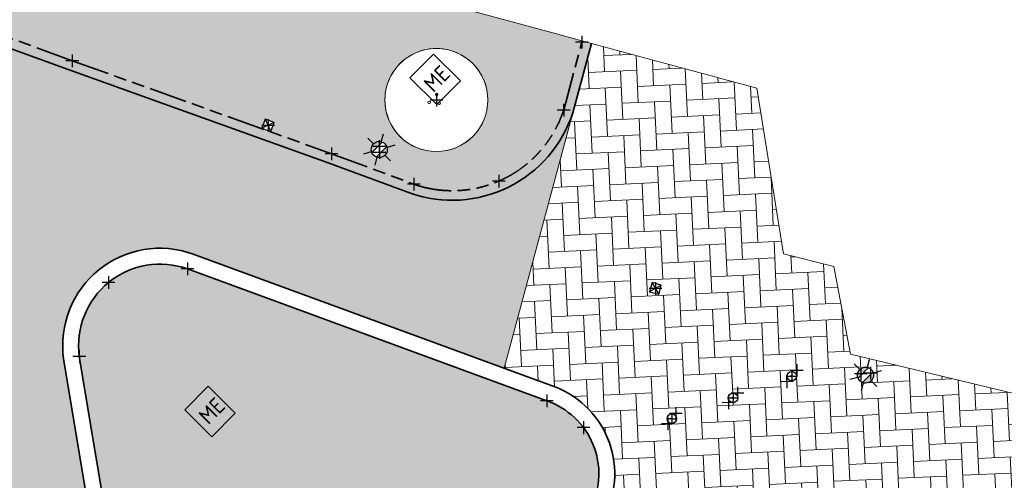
# Model space of a CAD drawing. Header units: millimetres. Extents: x -52896 to 112378, y -5052 to 108299.
# Tile 4 of 6: x 65348 to 96343, y 19873 to 34363. Entities that reach past the tile are written whole.
import ezdxf
from ezdxf.enums import TextEntityAlignment as Align

# ---------------------------------------------------------------- set-up
doc = ezdxf.new("R2010")
doc.units = ezdxf.units.MM
doc.header["$LTSCALE"] = 100
doc.linetypes.add('VH-TROTTOIRBAND_280-300', pattern=[26, 12, -2, 4, -2, 4, -2])
doc.layers.add('bomen nieuw kleur', color=98, linetype='Continuous', lineweight=0, transparency=0.4)
for name, color, linetype, lineweight, true_color in [('N-WE-GR-BOOM-S', 7, 'Continuous', 25, 0x00a500), ('R-WE-GR-GRAS-A', 7, 'Continuous', 18, 0x7ca500), ('R-WE-VH-KANTOPSLUITING_TROTTOIRBAND_280 300-G', 6, 'VH-TROTTOIRBAND_280-300', 35, 0xff00ff), ('R-WE-VH-VERHARDING_BETONSTRAATSTEEN_KF_ROOD_ELLEBOOG-A', 1, 'Continuous', 18, 0xff0000)]:
    doc.layers.add(name, color=color, linetype=linetype, lineweight=lineweight, true_color=true_color)
doc.layers.add('R-WE-AL-SITUATIEMETING-S', color=7, linetype='Continuous')
doc.layers.add('X-XX-AL-MEETPUNT_MARKER-S', color=7, linetype='Continuous')
for name, color, linetype, lineweight in [('R-WE-IE-MEUBILAIR_WEGMEUBILAIR_LICHTMAST-S', 7, 'Continuous', 25), ('R-WE-IE-MEUBILAIR_WEGMEUBILAIR_PAAL-S', 7, 'Continuous', 25), ('R-WE-IE-MEUBILAIR_WEGMEUBILAIR_ZITBANK-G', 7, 'Continuous', 35), ('R-WE-RI-KOLK-S', 7, 'Continuous', 25), ('R-WE-VH-KANTOPSLUITING_VOORKANTBAND-G', 50, 'Continuous', 35), ('R-WE-VH-VERHARDING_BETONSTRAATSTEEN_KF_HEIDEPAARS_ELLEBOOG-A', 241, 'Continuous', 18), ('X-XX-AL-T25', 7, 'Continuous', 25)]:
    doc.layers.add(name, color=color, linetype=linetype, lineweight=lineweight)
doc.styles.add('NLCS-ISO', font='txt')
doc.styles.add('NLCS-ISO-M200-T25', font='txt', dxfattribs={"height": 0.5})
pattern_1 = [(182.6822123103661, (181117156.4288713, -411735026.8687512), (-483.6709208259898, -531.2160015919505), [1523.999999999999, -507.9999999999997]), (272.6822123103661, (181116648.985756, -411735050.6412753), (-483.6709208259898, -531.2160015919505), [1524, -508])]

# ---------------------------------------------------------------- blocks, each defined once
blk = doc.blocks.new('SIE-WEG_PAAL_CONISCH_AFNEEMBAAR')
h = blk.add_hatch(color=256)
edge = h.paths.add_edge_path()
edge.add_arc((-0.000499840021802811, 1.263821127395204e-05), 0.04250000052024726, 358.5516444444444, 718.5516444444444)
for p, q in [((-0.1039999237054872, 0.108491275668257), (-0.02899992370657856, 0.03099127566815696)), ((0.108500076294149, 0.1029912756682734), (0.03100007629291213, 0.02849127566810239)), ((-0.03049992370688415, -0.03000872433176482), (-0.1079999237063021, -0.1040087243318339)), ((0.02950007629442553, -0.03000872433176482), (0.1040000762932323, -0.1080087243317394))]:
    blk.add_line(p, q)
blk.add_circle((0, 0), 0.1500000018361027)
for p in [(-0.1039999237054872, 0.108491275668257), (0.108500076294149, 0.1029912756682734)]:
    blk.add_point(p)
blk = doc.blocks.new('SRI-KOLK_A_INMETING_RE01')
at = {"flags": 128}
blk.add_lwpolyline([(-0.15, -0.1499999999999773), (0.15, -0.1499999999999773), (0.15, 0.1499999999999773), (-0.15, 0.1499999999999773)], close=True, dxfattribs=at)
for points in [[(-0.15, -0.1499999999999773), (0.15, 0.1499999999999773)], [(0.15, -0.1499999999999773), (-0.15, 0.1499999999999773)]]:
    blk.add_lwpolyline(points)
blk = doc.blocks.new('N-SIE-WEG_LICHTMAST-SO')
h = blk.add_hatch(color=256)
h.paths.add_polyline_path([(1.162672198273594, 0.5, 0.6585046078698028), (-1.162672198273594, 0.5)])
h.paths.add_polyline_path([(-1.162672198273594, -0.5, 0.6585046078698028), (1.162672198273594, -0.5)])
at = {"flags": 128}
for points in [[(8.349587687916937e-10, 1.265625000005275), (1.669846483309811e-09, 2.53125000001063)], [(-2.192125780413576, 1.265625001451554), (-1.096064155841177, 0.6328125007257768)], [(-1.162672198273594, 0.5), (1.162672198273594, 0.5)], [(1.096064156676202, 0.6328124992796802), (2.192125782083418, 1.26562499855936)], [(-2.192125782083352, -1.26562499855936), (-1.096064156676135, -0.6328124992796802)], [(-1.162672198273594, -0.5), (1.162672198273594, -0.5)], [(-8.349587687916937e-10, -1.265625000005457), (-1.669775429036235e-09, -2.53125000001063)], [(2.192125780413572, -1.265625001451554), (1.096064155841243, -0.6328125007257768)]]:
    blk.add_lwpolyline(points, dxfattribs=at)
at = {"ltscale": 0.5}
blk.add_circle((0, 0), 1.265625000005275, dxfattribs=at)
at = {"style": 'NLCS-ISO'}
blk.add_attdef('TYPE', text='', height=1.8, dxfattribs=at).set_placement((1.669846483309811e-09, 2.53125000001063), align=Align.BOTTOM_CENTER)
blk = doc.blocks.new('SAL-MEETPUNT_MARKER-SO')
at = {"layer": 'X-XX-AL-MEETPUNT_MARKER-S'}
for points in [[(0.7071067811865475, 0.7071067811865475), (-0.7071067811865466, -0.7071067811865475)], [(0.7071067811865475, -0.7071067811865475), (-0.7071067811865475, 0.7071067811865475)]]:
    blk.add_lwpolyline(points, dxfattribs=at)
blk = doc.blocks.new('Group-177_18')
at = {"layer": 'bomen nieuw kleur', "color": 96, "linetype": 'Continuous', "lineweight": 13, "ltscale": 0.6902280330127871}
for centre, radius in [((-0.6688578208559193, -0.4398368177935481), 5.399999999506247), ((-1.365226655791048, -0.0689216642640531), 0.1299999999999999), ((-0.228468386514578, -0.05507939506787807), 0.13), ((-0.7072547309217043, -0.8843616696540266), 0.13)]:
    blk.add_circle(centre, radius, dxfattribs=at)
blk = doc.blocks.new('Tree new-multistem-DO_18')
at = {"layer": 'bomen nieuw kleur', "color": 96, "linetype": 'Continuous', "lineweight": 13, "ltscale": 0.6902280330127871}
blk.add_blockref('Group-177_18', (0, 0), dxfattribs=at)

msp = doc.modelspace()

# ---------------------------------------------------------------- hatches: boundary and pattern name
at = {"layer": 'R-WE-GR-GRAS-A'}
h = msp.add_hatch(dxfattribs=at)
h.set_pattern_fill('GRASS', color=256, scale=50)
h.set_pattern_definition([(90, (0, 0), (-898.025612, 898.025612), [238.125, -1557.926224]), (45, (0, 0), (-898.0256121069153, 898.0256121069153), [238.125, -1031.875]), (135, (0, 0), (-898.0256121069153, -898.0256121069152), [238.125, -1031.875])])
h.paths.add_polyline_path([(33887.94043083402, 29690.60858189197), (31171.11952124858, 25401.47363404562), (30545.83833171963, 23173.45558340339), (30411.72413189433, 18753.03497205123), (31181.5643064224, 14869.11644744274), (30716.34141781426, 9870.989131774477), (31133.60307369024, 5861.160368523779), (31705.39923237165, 2333.909150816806), (32817.83345036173, -721.2546927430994), (32391.0775705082, -1874.044534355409), (30648.34919181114, -3006.306782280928), (28371.79237761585, -4753.242295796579), (34801.86822683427, -4647.131156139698), (34722.69332322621, -2782.804481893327), (34375.77931522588, -2797.537352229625)])
h.paths.add_polyline_path([(68244.73930850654, 37701.50635222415), (67238.20887634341, 47131.47822331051), (65444.8300127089, 47534.24025160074), (66712.13843501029, 61046.24921997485), (56339.30076360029, 64485.41941685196), (56091.92808511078, 63562.39693135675), (55950.41645634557, 53793.36047647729), (55854.78729562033, 45253.36232816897), (55778.67695198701, 39885.15948930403, 0.3348562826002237), (58451.91543748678, 35863.2017254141), (66902.55923802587, 32789.37459254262), (75061.62929090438, 29864.80125341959), (77651.54256165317, 28905.35829571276, 0.4200545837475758), (82759.83210815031, 31434.92064571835), (83346.30860625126, 33618.09561551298), (82128.33482460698, 33947.38321275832)])
h.paths.add_polyline_path([(66078.83441741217, 35632.46937008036), (65796.23638451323, 34855.54366414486), (65724.17573111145, 34881.75492056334), (65703.07828314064, 34599.43104046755), (65391.5881690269, 34712.73208439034), (65556.80692373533, 34942.63345168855), (65484.74627041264, 34968.84470808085), (65767.3443032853, 35745.77041398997)], flags=16)
h.paths.add_polyline_path([(63256.52024476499, 38494.1415596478, -1), (63820.99777268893, 39061.03230791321, -1)], flags=16)
h.paths.add_polyline_path([(63503.47916323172, 38742.15626201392, -1), (63574.03885420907, 38813.01760553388, -1)], flags=0)
h.paths.add_polyline_path([(73076.66637290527, 31230.58740095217), (73358.55651468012, 31127.93289343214), (73255.90200710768, 30846.04275152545), (72974.01186528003, 30948.69725909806)], flags=16)
h.paths.add_polyline_path([(60716.21125765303, 35731.89189895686), (60613.66282936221, 35449.96314933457), (60331.734079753, 35552.51157766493), (60434.28250805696, 35834.44032730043)], flags=16)
h.paths.add_polyline_path([(79608.13436972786, 32983.87573065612, -1), (77322.00038184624, 30687.96820039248, -1)], flags=16)
h.paths.add_polyline_path([(76845.63406537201, 30458.29093044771, -1), (76488.42562974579, 30099.55537882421, -1)], flags=16)
h.paths.add_polyline_path([(58046.47795875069, 36826.89224770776, -1), (58403.68639437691, 37185.62779933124, -1)], flags=16)
h.paths.add_polyline_path([(58925.46108967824, 38634.02727708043), (58577.63100611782, 38436.50706807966), (58380.1107971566, 38784.337151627), (58727.94088071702, 38981.85736062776)], flags=16)
h.paths.add_polyline_path([(58925.46108967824, 38634.02727708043), (58862.71751476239, 38630.71087509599), (58826.56343001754, 38610.18026920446, -0.2748725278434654), (58648.77811432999, 38509.22237509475), (58588.18987992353, 38474.81649341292), (58553.78399821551, 38535.4047277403, -0.06645234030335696), (58511.66656145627, 38567.45952725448, -0.2046814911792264), (58452.82610419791, 38713.19004346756), (58418.42022250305, 38773.77827780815), (58479.00845681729, 38808.18415950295, -0.2748725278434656), (58656.79377255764, 38909.14205356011), (58692.94785732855, 38929.67265958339), (58727.94088071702, 38981.85736062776)], flags=16)
h.paths.add_polyline_path([(58878.57627230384, 38659.68728580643), (58802.68007894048, 38655.6756832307, -0.549943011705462), (58540.48470170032, 38596.40086907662, -0.7419630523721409), (58683.62896496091, 38865.32288408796), (58725.95739892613, 38928.44680037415)], flags=0)
h.paths.add_polyline_path([(58628.67680365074, 38684.97000459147, -1), (58676.8950832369, 38733.39442406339, -1)], flags=0)
h.paths.add_polyline_path([(78266.32830747, 31794.03597164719, -1), (78211.29174851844, 31738.76412371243, -1)], flags=0)
h.paths.add_polyline_path([(57502.72857993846, 42164.48915595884, -1), (59788.86256782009, 44460.39668622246, -1)], flags=16)
h.paths.add_polyline_path([(78504.01359876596, 32038.62274503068, -1), (78448.97703980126, 31983.35089708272, -1)], flags=0)
h.paths.add_polyline_path([(78578.95671767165, 31761.29871102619, -1), (78523.92015870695, 31706.02686307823, -1)], flags=0)
h.paths.add_polyline_path([(58704.64835679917, 43182.54781864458, -1), (58759.68491576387, 43237.81966659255, -1)], flags=0)
h.paths.add_polyline_path([(58629.70523789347, 43459.87185264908, -1), (58684.74179684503, 43515.14370058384, -1)], flags=0)
h.paths.add_polyline_path([(58392.01994665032, 43215.285079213, -1), (58447.05650561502, 43270.55692716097, -1)], flags=0)
h.paths.add_polyline_path([(62752.82001327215, 51276.76893350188), (61119.13637698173, 51358.88698771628), (60373.4108798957, 52814.75754547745), (61261.36901896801, 54188.5100492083), (62895.05265529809, 54106.39199492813), (63640.77815242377, 52650.5214371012)], flags=16)
edge = h.paths.add_edge_path()
edge.add_arc((94825.26127321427, 98374.63018261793), 10399.75130898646, 319.4239527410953, 346.5461266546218)
edge.add_arc((101928.1093061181, 96366.86453055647), 3039.542317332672, 352.2123106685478, 416.3800498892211)
edge.add_line((103611.0477614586, 98897.97805123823), (98366.53633353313, 100503.2412325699))
edge.add_line((98366.53633353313, 100503.2412325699), (92496.43112359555, 102347.5868684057))
edge.add_line((92496.4311236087, 102347.5868684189), (88889.98606290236, 103100.7429108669))
edge.add_arc((89111.1153926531, 100727.1970995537), 2383.824217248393, 95.32254779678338, 162.985212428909)
edge.add_arc((88844.69157423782, 100237.9100055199), 2336.876130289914, 149.4776912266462, 221.1984612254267)
edge.add_line((87086.34979439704, 98698.6815515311), (89356.6603020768, 95815.69348373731))
edge.add_arc((100878.2851309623, 104048.7672607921), 14160.9089579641, 215.5486802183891, 234.0337913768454)
edge.add_line((92561.46979304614, 92587.44425029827), (92785.00531682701, 93018.48023468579))
edge.add_line((92785.00531682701, 93018.4802346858), (92980.5966696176, 93025.8215750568))
edge.add_ellipse((92990.51666753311, 93151.28193245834), major_axis=(-0.2666256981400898, 124.9997156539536), ratio=0.9999999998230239, start_angle=92.02732270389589, end_angle=182.0273226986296, ccw=False)
edge.add_ellipse((92990.51666753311, 93151.28193245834), major_axis=(-0.2666256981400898, 124.9997156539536), ratio=0.9999999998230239, start_angle=182.0273226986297, end_angle=452.02732270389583, ccw=False)
edge.add_line((93010.3815360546, 93026.93952248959), (93205.40493406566, 93034.2595452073))
edge.add_line((93205.4049340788, 93034.2595452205), (93495.84826882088, 92564.18170511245))
edge.add_line((93495.84826875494, 92564.18170515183), (92638.41928944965, 92531.9989019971))
edge.add_arc((100878.2851309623, 104048.7672607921), 14160.90895796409, 234.4175364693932, 249.1713507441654)
edge.add_line((95843.02908856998, 90813.30205916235), (99560.0299112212, 89944.41605742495))
edge.add_arc((99993.49826535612, 92959.44401739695), 3046.02830150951, 261.8186886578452, 333.7043049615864)
h.paths.add_polyline_path([(99391.69723498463, 92947.14633336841, -0.1060884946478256), (93973.11673331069, 95271.87456447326), (89416.32236683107, 99669.5614677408), (89301.67400106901, 99937.66828637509, -0.1832087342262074), (89190.16205038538, 100198.4405542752), (89043.22944676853, 100542.0445180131), (89298.65552814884, 100798.5625815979), (95887.0383568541, 98358.94955848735), (100590.6246155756, 97079.21665420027, -0.4624203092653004), (101713.3403245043, 95171.00454935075, -0.2150448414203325)], flags=0)
h.paths.add_polyline_path([(95296.05443565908, 95632.49324948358, -1), (95860.53196358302, 96199.38399774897, -1)], flags=0)
h.paths.add_polyline_path([(95543.01335413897, 95880.50795186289, -1), (95613.5730451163, 95951.36929538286, -1)], flags=0)
h.paths.add_polyline_path([(89307.57570994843, 99931.6667226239, -1), (89872.05323787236, 100498.5574708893, -1)], flags=0)
h.paths.add_polyline_path([(99391.69723498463, 92947.14633336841, 0.2150448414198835), (101713.3403245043, 95171.00454935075, 0.4624203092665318), (100590.6246155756, 97079.21665420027), (95887.0383568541, 98358.94955848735), (89298.65552814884, 100798.5625815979), (89043.22944676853, 100542.0445180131), (89190.16205038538, 100198.4405542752, -0.6825790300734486), (89872.05323787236, 100498.5574708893, -1.010577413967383), (89301.67400106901, 99937.66828637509), (89416.32236683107, 99669.5614677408), (93973.11673331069, 95271.87456447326, 0.1060884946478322)], flags=16)
edge = h.paths.add_edge_path()
edge.add_line((34969.61266675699, 100034.25977274), (36757.75344613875, 100098.1781088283))
edge.add_line((36757.75344613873, 100098.1781088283), (37882.62655688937, 100162.0959048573))
edge.add_line((37882.62655694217, 100162.0959048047), (39050.61347584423, 100235.298072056))
edge.add_line((39050.61347584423, 100235.298072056), (40413.84863156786, 100599.5382540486))
edge.add_arc((39983.61233210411, 102243.7081944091), 1699.528777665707, 284.6640121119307, 360.3010024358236)
edge.add_line((41683.11765708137, 102252.6365998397), (41451.50857845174, 103758.9905538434))
edge.add_line((41451.50857845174, 103758.9905538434), (41246.20018323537, 104537.7860744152))
edge.add_arc((37901.02968891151, 102258.3901385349), 4047.939163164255, 394.2704795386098, 453.3702377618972)
edge.add_line((37663.06012604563, 106299.328390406), (33073.69196135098, 105414.8461420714))
edge.add_arc((35214.47169297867, 96724.96973197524), 8949.686580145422, 103.8394254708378, 137.2466504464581)
edge.add_arc((31956.07791765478, 98684.37123014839), 5283.852807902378, 128.8323578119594, 150.9238641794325)
edge.add_ellipse((27277.61771893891, 101061.5446505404), major_axis=(-199.9996673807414, -0.4266013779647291), ratio=0.9999999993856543, start_angle=413.61636537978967, end_angle=612.268032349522, ccw=False)
edge.add_arc((31956.07791765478, 98684.37123014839), 5283.852807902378, 155.2049581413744, 164.924371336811)
edge.add_line((26854.07761326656, 100058.6686467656), (27926.53277916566, 98508.14618092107))
edge.add_arc((29226.334878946, 99629.7359320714), 1716.813638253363, 220.7906695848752, 294.7408452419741)
edge.add_line((29944.84650093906, 98070.50852156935), (31068.38657746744, 98427.87345590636))
edge.add_line((31068.38657746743, 98427.87345590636), (31760.64377970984, 98760.2767741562))
edge.add_arc((35451.60406784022, 94141.75381481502), 5912.185904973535, 94.67623249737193, 128.6306122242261, ccw=False)
h.paths.add_polyline_path([(31946.90137442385, 101277.2728227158, -0.2264729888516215), (29606.88755291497, 100372.8396770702), (29621.31266967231, 100903.2017382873, -0.01044324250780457), (29883.8059955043, 101156.1307981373, -0.3667992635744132), (30273.9554182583, 101495.7848061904, -0.08422569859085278), (32809.55626874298, 102942.938915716, -0.02655224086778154), (37389.89975361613, 103417.2790482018), (38354.46662208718, 103383.9810599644), (38476.87901388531, 103353.1540427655, -0.715312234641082), (38546.65772242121, 103119.2253594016), (34840.54331603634, 102862.4180255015, 0.1170196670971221)], flags=16)
h.paths.add_polyline_path([(29996.99429479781, 100812.3742504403, -1), (30561.4718227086, 101379.2649986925, -1)], flags=0)
h.paths.add_polyline_path([(34840.54331603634, 102862.4180255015), (38546.65772242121, 103119.2253594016, 0.715312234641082), (38476.87901388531, 103353.1540427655), (38354.46662208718, 103383.9810599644), (37389.89975361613, 103417.2790482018, 0.02655224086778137), (32809.55626874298, 102942.938915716, 0.08422569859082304), (30273.9554182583, 101495.7848061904, -0.2017887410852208), (30561.4718227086, 101379.2649986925, -1), (29996.99429479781, 100812.3742504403, -0.2391293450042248), (29883.8059955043, 101156.1307981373, 0.01044324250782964), (29621.31266967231, 100903.2017382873), (29606.88755291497, 100372.8396770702, 0.2264729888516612), (31946.90137442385, 101277.2728227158, -0.1170196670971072)], flags=16)
h.paths.add_polyline_path([(62987.18248174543, 21885.71230909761), (62624.41085362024, 26870.05266127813, 0.4164545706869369), (59887.95417667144, 29165.8535792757, 0.412712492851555), (59234.77354531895, 28414.92544500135), (59541.6747031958, 25423.80447132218, -0.6177320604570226), (56817.13523805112, 23458.59565217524), (53316.18227336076, 25143.94556805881, -0.620093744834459), (53159.04536528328, 28533.48801392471), (54443.62265139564, 29308.39039228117), (53998.96640668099, 29697.71404708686), (52747.51708304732, 28974.94298091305, 0.5814237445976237), (52992.36386799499, 24727.23599255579), (56600.16235298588, 22986.31684661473, 0.5895165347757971), (60143.44346111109, 25371.36820902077), (59991.35057958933, 26877.48678948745), (60488.82050519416, 26927.72296305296), (60641.23983749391, 25418.37166297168, -0.5892264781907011), (56377.86235184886, 22538.41777186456), (52772.84879053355, 24277.9930714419, -0.5832561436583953), (52486.85449851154, 29401.79754317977), (53748.90245616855, 30130.68982092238), (53998.96640668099, 29697.71404708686), (54443.62265139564, 29308.39039228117), (55728.19993752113, 30083.29277065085, 0.4046548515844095), (55961.58908222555, 31057.47884485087, 0.4145368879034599), (52467.0248425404, 31792.56618641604), (48288.76683390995, 29063.33046875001, 0.5701355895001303), (48561.10990606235, 24703.88104807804), (59370.61440958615, 19428.57466956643, 0.574509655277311)])
h.paths.add_polyline_path([(61567.0114583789, 20077.52373900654, -1), (61209.80302276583, 19718.78818739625, -1)], flags=16)
h.paths.add_polyline_path([(48977.39538015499, 27118.83703206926, -1), (51263.52936803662, 29414.7445623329, -1)], flags=16)
h.paths.add_polyline_path([(50179.3151569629, 28136.89569480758, -1), (50234.3517159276, 28192.16754275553, -1)], flags=0)
h.paths.add_polyline_path([(50104.3720380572, 28414.21972881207, -1), (50159.40859700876, 28469.49157674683, -1)], flags=0)
h.paths.add_polyline_path([(47637.38414150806, 26433.53078937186, -1), (47994.59257713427, 26792.26634099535, -1)], flags=16)
h.paths.add_polyline_path([(70633.15670534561, 26521.56036224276, 0.5631067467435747), (67225.10499128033, 23770.71040009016), (68792.33211875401, 14359.61221066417, 0.1746882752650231), (69622.67376224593, 12941.50969144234), (74856.00666492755, 8289.292614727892, 0.4940338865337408), (78838.66350906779, 9179.551825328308), (83338.94421371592, 19010.88650476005, 0.4486844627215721), (81940.18190299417, 22373.73886562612)])
h.paths.add_polyline_path([(77757.2410103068, 17951.30924115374, -0.4337534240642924), (78039.00590721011, 17277.72995155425), (77167.3911469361, 15338.10596098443, -0.494915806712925), (76393.12271493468, 15157.37149645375), (73977.89574206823, 17150.03124536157, -0.1788671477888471), (73106.21342737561, 18648.10359624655), (73063.16033676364, 18894.49139092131, -0.5791766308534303), (73730.000334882, 19449.19067482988)], flags=16)
h.paths.add_polyline_path([(74756.18960166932, 14641.74147745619, -1), (74191.7120737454, 14074.8507291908, -1)], flags=16)
h.paths.add_polyline_path([(74509.23068318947, 14393.72677507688, -1), (74438.67099222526, 14322.86543157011, -1)], flags=0)
h.paths.add_polyline_path([(80649.9673373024, 17943.07408761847), (81104.98109681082, 17735.80016578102), (78622.63326759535, 12286.47779926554), (78167.61950807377, 12493.75172108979)], flags=16)
h.paths.add_polyline_path([(82278.89552285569, 19054.58745518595), (82732.94765443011, 18845.21538959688), (78555.58270936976, 9786.024746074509), (78101.53057780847, 9995.396811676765)], flags=16)
h.paths.add_polyline_path([(69830.52173509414, 14162.8640568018, -1), (69473.31329948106, 13804.1285051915, -1)], flags=16)
h.paths.add_polyline_path([(76923.47885660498, 8472.171210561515, -1), (76566.27042097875, 8113.435658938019, -1)], flags=16)
h.paths.add_polyline_path([(64014.31210794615, 38886.54396156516), (64719.90901785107, 39595.15739689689), (63869.57289545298, 40441.87368878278), (63163.97598554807, 39733.26025345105)], flags=24)
h.paths.add_polyline_path([(59145.08748474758, 44368.35729006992), (59885.96424013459, 45112.40139715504), (59035.62811773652, 45959.11768904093), (58294.7513623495, 45215.0735819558)], flags=24)
h.paths.add_polyline_path([(78478.68018391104, 31691.78871154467), (79219.55693929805, 32435.83281862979), (78369.22081689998, 33282.54911051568), (77628.34406151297, 32538.50500343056)], flags=8)
h.paths.add_polyline_path([(91411.2143084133, 99113.3800399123), (92116.81121831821, 99821.99347524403), (91266.47509592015, 100668.7097671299), (90560.87818601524, 99960.09633179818)], flags=8)
h.paths.add_polyline_path([(96149.97764647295, 93283.80591278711), (97173.09316583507, 94311.29539401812), (96322.75704343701, 95158.01168590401), (95299.64152407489, 94130.522204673)], flags=8)
h.paths.add_polyline_path([(29686.65852962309, 101041.7304944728), (30709.77404899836, 102069.219975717), (29859.43792654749, 102915.9362676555), (28836.32240717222, 101888.4467864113)], flags=24)
h.paths.add_polyline_path([(50287.79624254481, 28237.22703097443), (51028.67299793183, 28981.27113805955), (50178.33687553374, 29827.98742994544), (49437.46012014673, 29083.94332286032)], flags=8)
h.paths.add_polyline_path([(74815.77561487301, 15190.99938159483), (75838.89113424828, 16218.48886283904), (74988.5550118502, 17065.20515472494), (73965.43949247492, 16037.71567348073)], flags=24)
h.paths.add_polyline_path([(71395.00442184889, 21244.34293782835), (72135.88117723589, 21988.38704491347), (71285.54505483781, 22835.10333679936), (70544.6682994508, 22091.05922971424)], flags=24)
at = {"layer": 'R-WE-VH-VERHARDING_BETONSTRAATSTEEN_KF_HEIDEPAARS_ELLEBOOG-A'}
h = msp.add_hatch(dxfattribs=at)
h.set_pattern_fill('AR-HBONE', color=256, scale=5, angle=137.6822123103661)
h.set_pattern_definition(pattern_1)
h.paths.add_polyline_path([(55778.67695198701, 39885.15948930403), (55854.78729562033, 45253.36232816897), (55950.41645634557, 53793.36047647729), (56091.92808508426, 63562.39693143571), (51013.91518275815, 63799.1342658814), (50994.36802187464, 61533.18864846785), (50913.32246455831, 53780.12518543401), (50870.64355636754, 49535.16890756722, -0.1185145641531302), (50471.6790023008, 48050.9151393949), (44622.65157102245, 37514.690096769, -0.2836666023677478), (41357.9448808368, 35502.85434924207), (34349.91257049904, 35678.22013310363), (34237.16709914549, 35680.38753552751), (34186.92362688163, 31562.97854188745), (34399.9576419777, 31559.34726344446), (34414.9813681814, 29988.02548452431), (36470.01759182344, 29972.97453357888), (36467.98910244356, 29627.22243190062), (36537.13923736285, 29628.52871427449), (36693.17714026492, 21368.41415129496), (39112.11568412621, 21387.94801815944), (39108.18522188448, 21656.49649186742), (39293.36900848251, 21659.20683266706), (39280.14303125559, 22018.5849660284), (42975.15651702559, 22077.26902176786), (42997.00067165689, 21713.41300353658), (43307.73545087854, 21717.9609024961), (43368.83571427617, 17543.29099520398), (45845.30239810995, 17555.58321136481), (45843.32496846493, 17699.50171306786), (46080.49557147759, 17702.76041969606), (46078.48511612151, 18132.56852068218), (49796.81191008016, 18197.33871595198), (49788.54558432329, 17819.95550149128), (50023.25523103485, 17814.81434435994), (50022.98847119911, 17756.92998224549), (50042.92857489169, 17757.2039578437), (50098.09631415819, 13742.06316646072), (52646.29038159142, 13740.15500397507), (52645.55327548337, 13793.80202421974), (52852.8905463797, 13796.65082305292), (52851.86389099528, 14277.96842259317), (56547.91984684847, 14306.76793004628), (56559.7646656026, 13896.89346933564), (56704.58514444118, 13901.07858570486), (56705.43860421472, 13849.58455014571), (56845.15688191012, 13851.50426899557), (56899.55267645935, 9892.546074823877), (59406.50436029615, 9934.096177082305), (59405.86479489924, 9980.644125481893), (59623.21095611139, 9983.630445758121), (59611.59921934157, 10356.75293773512), (63330.85126354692, 10380.36679788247), (63347.41621981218, 10108.65062256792), (63642.52649295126, 10114.80101868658), (63730.51524009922, 5892.896849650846), (66150.71567784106, 6006.18887777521), (66149.3355007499, 6106.638983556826), (66359.37593043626, 6109.524923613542), (66369.99802181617, 6503.059222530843), (70094.04093528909, 6536.377369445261), (70100.50202608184, 6160.927721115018), (70348.93910717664, 6164.341228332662), (70350.39472042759, 6058.400831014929), (70392.06782652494, 6058.92839630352), (70444.17627005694, 1942.81094894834), (72942.55945788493, 2021.381403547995), (72936.79358495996, 2286.655089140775), (73122.89921180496, 2290.700199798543), (73120.00399862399, 2587.031608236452), (76848.23937120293, 2623.457163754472), (76850.698831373, 2371.726024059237), (77105.32010083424, 2377.260360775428), (76999.87285291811, 7228.629834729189, -0.2188005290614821), (74528.96565869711, 7911.017895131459), (69296.08454689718, 12562.83334838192, -0.1743959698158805), (68299.86050068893, 14273.05704671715), (66730.6799203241, 23695.88559527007, -0.5641186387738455), (70804.2358645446, 26991.38303067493), (80600.74833992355, 23397.67165856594), (82759.83210815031, 31434.92064571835, -0.420054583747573), (77651.54256165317, 28905.35829571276), (75061.62929090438, 29864.80125341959), (66902.55923802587, 32789.37459254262), (58451.91543748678, 35863.2017254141, -0.334856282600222)])
h.paths.add_polyline_path([(56385.9269629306, 31322.09228688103, -0.4090944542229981), (55990.89921767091, 29657.83313862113), (53409.06035312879, 28100.37676885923, 0.6241207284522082), (53524.7382326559, 25598.46696376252), (57042.06404218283, 23905.23520172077, 0.6230487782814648), (59045.8959031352, 25357.07994253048), (58736.60380465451, 28371.50350831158, -0.4138792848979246), (59846.76930359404, 29664.1703583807, -0.4163074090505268), (63122.90350186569, 26908.93462097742), (63485.92830704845, 21921.11571471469, -0.5748424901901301), (59153.01008308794, 18978.40594323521), (48337.94671247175, 24256.42518675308, -0.571169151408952), (48011.6886820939, 29479.55953220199), (52193.58983941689, 32211.17495254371, -0.4155028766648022)], flags=16)
h.paths.add_polyline_path([(55961.58908222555, 31057.47884485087, -0.4046548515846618), (55728.19993752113, 30083.29277065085), (53159.04536528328, 28533.48801392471, 0.6200937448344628), (53316.18227336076, 25143.94556805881), (56817.13523805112, 23458.59565217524, 0.6177320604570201), (59541.6747031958, 25423.80447132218), (59234.77354531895, 28414.92544500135, -0.4127124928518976), (59887.95417667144, 29165.8535792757, -0.4164545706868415), (62624.41085362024, 26870.05266127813), (62987.18248174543, 21885.71230909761, -0.5745096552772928), (59370.61440958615, 19428.57466956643), (48561.10990606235, 24703.88104807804, -0.5701355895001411), (48288.76683390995, 29063.33046875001), (52467.0248425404, 31792.56618641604, -0.4145368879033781)], flags=0)
h.paths.add_polyline_path([(53748.90245616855, 30130.68982092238), (53998.96640668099, 29697.71404708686), (52747.51708304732, 28974.94298091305, 0.5814237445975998), (52992.36386799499, 24727.23599255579), (56600.16235298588, 22986.31684661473, 0.5895165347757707), (60143.44346111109, 25371.36820902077), (59991.35057958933, 26877.48678948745), (60488.82050519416, 26927.72296305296), (60641.23983749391, 25418.37166297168, -0.5892264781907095), (56377.86235184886, 22538.41777186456), (52772.84879053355, 24277.9930714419, -0.2927538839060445), (51132.13075460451, 27001.51332271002, -0.3814744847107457), (48977.39538015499, 27118.83703206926, -1), (51263.52936803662, 29414.7445623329, -0.1375440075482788), (51693.72682921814, 28653.10537590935, -0.09330154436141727), (52486.85449851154, 29401.79754317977)], flags=0)
h.paths.add_polyline_path([(46071.07082466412, 33098.02164125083), (45995.82434639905, 32807.61164226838), (45705.41434740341, 32882.8581205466), (45780.66082566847, 33173.26811952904)], flags=16)
h.paths.add_polyline_path([(51263.52936803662, 29414.7445623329, -1), (48977.39538015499, 27118.83703206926, -1)], flags=0)
h.paths.add_polyline_path([(50159.40859700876, 28469.49157674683, -1), (50104.3720380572, 28414.21972881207, -1)], flags=0)
h.paths.add_polyline_path([(50234.3517159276, 28192.16754275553, -1), (50179.3151569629, 28136.89569480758, -1)], flags=0)
h.paths.add_polyline_path([(47994.59257713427, 26792.26634099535, -1), (47637.38414150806, 26433.53078937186, -1)], flags=0)
h.paths.add_polyline_path([(53042.40297251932, 45445.65581578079), (53045.7621008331, 45745.63700896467), (53345.74329399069, 45742.27788062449), (53342.38416567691, 45442.29668744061)], flags=16)
h.paths.add_polyline_path([(42342.06998752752, 26323.6179330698), (42354.7739532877, 25523.71880858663), (41554.8748288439, 25511.01484289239), (41542.17086311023, 26310.91396729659)], flags=16)
h.paths.add_polyline_path([(61567.0114583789, 20077.52373900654, -1), (61209.80302276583, 19718.78818739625, -1)], flags=0)
h.paths.add_polyline_path([(53380.66790520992, 58353.02010581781), (53385.01316847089, 58652.98863529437), (53684.9816979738, 58648.64337203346), (53680.63643471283, 58348.67484255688)], flags=16)
h.paths.add_polyline_path([(72595.56364397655, 7496.764810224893), (72620.71002829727, 6697.160120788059), (71821.1053389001, 6672.013736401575), (71795.95895453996, 7471.618425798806)], flags=16)
h.paths.add_polyline_path([(41568.90682889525, 26111.87244207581), (41575.25881174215, 25711.92287995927), (42325.16424093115, 25723.83284785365), (42318.8122579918, 26123.78241008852)], flags=8)
h.paths.add_polyline_path([(71825.7881552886, 7273.016916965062), (71838.36134733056, 6873.21457218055), (72587.9907436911, 6896.789307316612), (72575.41755159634, 7296.5916521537)], flags=8)
h.paths.add_polyline_path([(50287.79624254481, 28237.22703097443), (51028.67299793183, 28981.27113805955), (50178.33687553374, 29827.98742994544), (49437.46012014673, 29083.94332286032)], flags=8)
at = {"layer": 'R-WE-VH-VERHARDING_BETONSTRAATSTEEN_KF_ROOD_ELLEBOOG-A'}
h = msp.add_hatch(dxfattribs=at)
h.set_pattern_fill('AR-HBONE', color=256, scale=5, angle=137.6822123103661)
h.set_pattern_definition(pattern_1)
h.paths.add_polyline_path([(98229.57786310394, 7563.186376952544), (98329.58037658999, 7374.566657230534), (101817.1895588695, 9223.62933242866), (102040.0664918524, 8803.25005148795), (104506.6629644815, 10089.28521377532), (106346.7837893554, 11064.88154848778), (106318.2726249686, 11119.50881797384), (107216.983731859, 11588.56576268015), (107167.9387524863, 15957.50816783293), (107163.587518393, 21521.58992595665), (103367.6191463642, 21742.74108374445), (102984.8836986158, 21831.72747052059), (102818.0249770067, 21822.8862584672), (98626.67462372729, 22208.4460623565), (98608.66230448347, 22129.27798572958), (92110.53800411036, 23697.08132459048), (92038.7317919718, 23426.79132691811, -0.131652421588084), (92152.34403468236, 23361.51996279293, -1), (91795.13559905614, 23002.78441116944, -0.7673271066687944), (92038.7317919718, 23426.79132691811), (92110.53800411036, 23697.08132459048), (91502.80874010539, 23843.70824725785), (90972.24844435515, 26603.12771025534), (89394.56229883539, 26994.32897071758), (88548.3386028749, 32211.69099155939), (83346.30860625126, 33618.09561551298), (82759.83210815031, 31434.92064571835), (80600.74833992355, 23397.67165856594), (82108.24107313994, 22844.66937409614, -0.447653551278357), (83791.58679988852, 18798.43048793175), (79301.96225495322, 8990.37530590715, -0.2510059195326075), (76999.87285291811, 7228.62983472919), (77105.32010083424, 2377.260360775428), (77135.80182345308, 2377.922898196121), (77227.72236076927, -1851.115765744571), (81986.76096211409, -1767.504841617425), (87275.07410551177, 1014.405283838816), (95914.57455146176, 5565.323677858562), (95825.57519563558, 5733.18979436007), (97624.84913673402, 6723.644411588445), (97741.95368459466, 6502.767692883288), (102049.0496995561, 8786.30637613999), (101817.1895588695, 9223.62933242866), (98329.58037658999, 7374.566657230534), (98429.58288995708, 7185.946937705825), (97164.50559512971, 6756.866628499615)])
h.paths.add_polyline_path([(91475.7013160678, 18280.60175798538), (91184.07815907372, 18351.00015518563), (91254.47655628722, 18642.62331214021), (91546.09971326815, 18572.22491492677)], flags=16)
h.paths.add_polyline_path([(94510.25523740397, 6530.817679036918), (95297.01307832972, 6276.874180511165), (95273.45955927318, 6203.90158654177), (95556.3668534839, 6193.162011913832), (95454.55417216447, 5877.729934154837), (95218.75391605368, 6034.414696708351), (95195.20039694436, 5961.442102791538), (94408.4425560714, 6215.385601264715)], flags=16)
h.paths.add_polyline_path([(94430.80458670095, 5973.189479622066), (94486.84964136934, 5867.513664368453), (92984.99259599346, 5071.005399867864), (92928.94754145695, 5176.681215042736)], flags=16)
h.paths.add_polyline_path([(94505.53132623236, 5832.288392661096), (94561.5763809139, 5726.612577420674), (93059.71933559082, 4930.104312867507), (93003.67428097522, 5035.78012806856)], flags=16)
h.paths.add_polyline_path([(94580.25806577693, 5691.38730571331), (94636.30312036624, 5585.711490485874), (93134.44607510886, 4789.203225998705), (93078.40102050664, 4894.879041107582)], flags=16)
h.paths.add_polyline_path([(91881.05077799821, 4610.10271973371), (91937.09583262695, 4504.426904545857), (90435.23878730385, 3707.918639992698), (90379.19373270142, 3813.594455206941)], flags=16)
h.paths.add_polyline_path([(91955.77751752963, 4469.201632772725), (92011.82257217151, 4363.525817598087), (90509.96552684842, 3567.017553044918), (90453.92047223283, 3672.693368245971)], flags=16)
h.paths.add_polyline_path([(92030.5042570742, 4328.300545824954), (92086.54931167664, 4222.624730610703), (90584.69226635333, 3426.116466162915), (90528.64721175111, 3531.792281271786)], flags=16)
h.paths.add_polyline_path([(106701.417159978, 12604.20058505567, -1), (106344.208724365, 12245.46503344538, -1)], flags=16)
h.paths.add_polyline_path([(85323.6763477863, 7902.828987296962), (85253.2779505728, 7611.205830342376), (84961.65479359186, 7681.604227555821), (85032.05319079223, 7973.227384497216)], flags=16)
h.paths.add_polyline_path([(89546.53131137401, 23044.03854734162, -1), (89758.21038692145, 23256.62258052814, -1)], flags=16)
h.paths.add_polyline_path([(89331.26378742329, 3262.572273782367), (89387.30884209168, 3156.896458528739), (87885.45179672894, 2360.388194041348), (87829.40674217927, 2466.06400920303)], flags=16)
h.paths.add_polyline_path([(89405.9905269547, 3121.671186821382), (89462.03558164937, 3015.995371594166), (87960.17853632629, 2219.487107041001), (87904.13348169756, 2325.162922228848)], flags=16)
h.paths.add_polyline_path([(89480.71726649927, 2980.770099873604), (89536.76232115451, 2875.094284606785), (88034.9052758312, 2078.586020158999), (87978.86022122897, 2184.261835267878)], flags=16)
h.paths.add_polyline_path([(87697.13673314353, 22358.79483588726, -1), (87908.815808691, 22571.37886907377, -1)], flags=16)
h.paths.add_polyline_path([(85148.26164771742, 6206.877272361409), (85909.36306579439, 4718.637594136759), (83420.00401725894, 3429.686275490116), (82644.90707716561, 4926.635425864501)], flags=16)
h.paths.add_polyline_path([(85770.24551256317, 21705.55925502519, -1), (85981.92458811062, 21918.14328821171, -1)], flags=16)
h.paths.add_polyline_path([(87598.14562873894, 2176.384416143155, -1), (87240.93719312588, 1817.648864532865, -1)], flags=16)
h.paths.add_polyline_path([(86771.06458212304, 1908.716080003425), (86827.10963673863, 1803.040264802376), (85325.25259141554, 1006.532000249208), (85269.20753682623, 1112.207815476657)], flags=16)
h.paths.add_polyline_path([(86845.79132165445, 1767.814993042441), (86901.8363762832, 1662.139177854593), (85399.97933096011, 865.6309133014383), (85343.93427634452, 971.3067285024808)], flags=16)
h.paths.add_polyline_path([(86920.51806119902, 1626.913906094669), (86976.56311578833, 1521.23809086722), (85474.70607053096, 724.7298263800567), (85418.66101587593, 830.4056415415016)], flags=16)
h.paths.add_polyline_path([(85467.06648708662, 25723.43653591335), (85177.46378806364, 25801.73261942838), (85255.75987159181, 26091.33531846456), (85545.36257061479, 26013.03923494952)], flags=16)

# ---------------------------------------------------------------- linework, layer by layer
at = {"layer": 'R-WE-GR-GRAS-A'}
for points in [[(68244.73930850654, 37701.50635222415), (67238.20887634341, 47131.47822331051), (65444.8300127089, 47534.24025160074), (66712.13843501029, 61046.24921997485), (56339.30076360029, 64485.41941685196), (56091.92808511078, 63562.39693135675), (55950.41645634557, 53793.36047647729), (55854.78729562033, 45253.36232816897), (55778.67695198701, 39885.15948930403, 0.3348562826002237), (58451.91543748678, 35863.2017254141), (66902.55923802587, 32789.37459254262), (75061.62929090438, 29864.80125341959), (77651.54256165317, 28905.35829571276, 0.4200545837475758), (82759.83210815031, 31434.92064571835), (83346.30860625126, 33618.09561551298), (82128.33482460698, 33947.38321275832), (68244.73930850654, 37701.50635222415)], [(70633.15670534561, 26521.56036224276, 0.5631067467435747), (67225.10499128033, 23770.71040009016), (68792.33211875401, 14359.61221066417, 0.1746882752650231), (69622.67376224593, 12941.50969144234), (74856.00666492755, 8289.292614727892, 0.4940338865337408), (78838.66350906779, 9179.551825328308), (83338.94421371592, 19010.88650476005, 0.4486844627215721), (81940.18190299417, 22373.73886562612), (70633.15670534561, 26521.56036224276, 0.5631067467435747)]]:
    msp.add_lwpolyline(points, format="xyb", close=True, dxfattribs=at)
at = {"layer": 'R-WE-IE-MEUBILAIR_WEGMEUBILAIR_ZITBANK-G'}
for points in [[(74528.96565869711, 7911.017895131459, 0.4949006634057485), (79292.91154570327, 8970.60308343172), (83791.58679988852, 18798.43048793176, 0.4476535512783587), (82108.24107313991, 22844.66937409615), (70804.2358645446, 26991.38303067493, 0.5641186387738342), (66730.6799203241, 23695.88559527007), (68299.86050068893, 14273.05704671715, 0.1743959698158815), (69296.08454689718, 12562.83334838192)], [(74856.00666492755, 8289.292614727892, 0.4940338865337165), (78838.66350906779, 9179.551825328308), (83338.94421371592, 19010.88650476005, 0.4486844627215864), (81940.18190299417, 22373.73886562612), (70633.15670534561, 26521.56036224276, 0.5631067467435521), (67225.10499128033, 23770.71040009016), (68792.33211875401, 14359.61221066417, 0.1746882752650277), (69622.67376224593, 12941.50969144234)]]:
    msp.add_lwpolyline(points, format="xyb", close=True, dxfattribs=at)
at = {"layer": 'R-WE-VH-KANTOPSLUITING_TROTTOIRBAND_280 300-G'}
msp.add_lwpolyline([(56023.77580742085, 63563.38416694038), (56391.89661457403, 63558.05166816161), (56250.39212811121, 53789.50827032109), (56154.76348415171, 45249.55627029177), (56078.54825587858, 39873.95572347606, 0.335477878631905), (58552.89472507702, 36145.70123239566), (67004.44743448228, 33071.54349414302), (75164.35306110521, 30146.67064821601), (77753.00105288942, 29187.69641775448, 0.4192058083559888), (82472.21606814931, 31520.61361304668), (83056.70553386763, 33696.39179997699)], format="xyb", dxfattribs=at)
at = {"layer": 'R-WE-VH-KANTOPSLUITING_VOORKANTBAND-G'}
msp.add_lwpolyline([(56091.92808508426, 63562.39693143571), (55950.41645634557, 53793.36047647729), (55854.78729562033, 45253.36232816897), (55778.67695198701, 39885.15948930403, 0.3348562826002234), (58451.91543748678, 35863.2017254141), (66902.55923802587, 32789.37459254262), (75061.62929090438, 29864.80125341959), (77651.54256165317, 28905.35829571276, 0.4200545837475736), (82759.83210815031, 31434.92064571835), (83346.30860625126, 33618.09561551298)], format="xyb", dxfattribs=at)
at = {"layer": 'R-WE-VH-VERHARDING_BETONSTRAATSTEEN_KF_ROOD_ELLEBOOG-A'}
msp.add_lwpolyline([(98608.66230448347, 22129.27798572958), (92110.53800411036, 23697.08132459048), (92038.7317919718, 23426.79132691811, -0.131652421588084), (92152.34403468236, 23361.51996279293, -1), (91795.13559905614, 23002.78441116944, -0.7673271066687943), (92038.7317919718, 23426.79132691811), (92110.53800411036, 23697.08132459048), (91502.80874010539, 23843.70824725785), (90972.24844435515, 26603.12771025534), (89394.56229883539, 26994.32897071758), (88548.3386028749, 32211.69099155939), (83346.30860625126, 33618.09561551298), (82759.83210815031, 31434.92064571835), (80600.74833992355, 23397.67165856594), (82108.24107313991, 22844.66937409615, -0.4476535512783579), (83791.58679988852, 18798.43048793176)], format="xyb", dxfattribs=at)
for points in [[(79608.13436972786, 32983.87573065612, -1), (77322.00038184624, 30687.96820039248, -1), (79608.13436972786, 32983.87573065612, -1)], [(78504.01359876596, 32038.62274503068, -1), (78448.97703980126, 31983.35089708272, -1), (78504.01359876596, 32038.62274503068, -1)], [(78266.32830747, 31794.03597164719, -1), (78211.29174851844, 31738.76412371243, -1), (78266.32830747, 31794.03597164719, -1)], [(78578.95671767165, 31761.29871102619, -1), (78523.92015870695, 31706.02686307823, -1), (78578.95671767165, 31761.29871102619, -1)], [(76845.63406537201, 30458.29093044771, -1), (76488.42562974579, 30099.55537882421, -1), (76845.63406537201, 30458.29093044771, -1)], [(89546.53131137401, 23044.03854734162, -1), (89758.21038692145, 23256.62258052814, -1), (89546.53131137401, 23044.03854734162, -1)], [(87697.13673314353, 22358.79483588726, -1), (87908.815808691, 22571.37886907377, -1), (87697.13673314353, 22358.79483588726, -1)], [(85770.24551256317, 21705.55925502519, -1), (85981.92458811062, 21918.14328821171, -1), (85770.24551256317, 21705.55925502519, -1)]]:
    msp.add_lwpolyline(points, format="xyb", close=True, dxfattribs=at)
for points in [[(78478.68018391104, 31691.78871154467), (79219.55693929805, 32435.83281862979), (78369.22081689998, 33282.54911051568), (77628.34406151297, 32538.50500343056)], [(73076.66637290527, 31230.58740095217), (73358.55651468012, 31127.93289343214), (73255.90200710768, 30846.04275152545), (72974.01186528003, 30948.69725909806), (73076.66637290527, 31230.58740095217)], [(85467.06648708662, 25723.43653591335), (85177.46378806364, 25801.73261942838), (85255.75987159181, 26091.33531846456), (85545.36257061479, 26013.03923494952), (85467.06648708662, 25723.43653591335)], [(71395.00442184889, 21244.34293782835), (72135.88117723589, 21988.38704491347), (71285.54505483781, 22835.10333679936), (70544.6682994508, 22091.05922971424)]]:
    msp.add_lwpolyline(points, close=True, dxfattribs=at)

# ---------------------------------------------------------------- block references
at = {"layer": 'N-WE-GR-BOOM-S', "color": 116, "linetype": 'Continuous', "lineweight": 18, "ltscale": 0.6902280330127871, "true_color": 0x136734, "xscale": 300, "yscale": 300, "zscale": 300, "rotation": 45.12221231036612}
msp.add_blockref('Tree new-multistem-DO_18', (78513.14829569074, 32071.21470687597), dxfattribs=at)
at = {"layer": 'R-WE-AL-SITUATIEMETING-S', "xscale": 200, "yscale": 200, "zscale": 200, "rotation": 45.12221231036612}
for p in [(83046.77572635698, 33659.42781698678), (67004.44743448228, 33071.54349414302), (78465.06737578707, 31835.9219655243), (82472.21606812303, 31520.61361302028), (73166.28419000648, 31038.31507623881), (76659.40539849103, 30372.59875317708), (76674.65429673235, 30185.24755598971), (75164.35306110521, 30146.67064821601), (80432.73056648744, 29286.75061619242), (77753.00105288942, 29187.69641775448), (70633.15670534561, 26521.56036224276), (68146.45058304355, 26099.06224222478), (85361.41317934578, 25907.38592719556), (67225.10499128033, 23770.71040009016), (89813.21979588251, 23324.62232028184), (91823.03290281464, 23225.67144772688), (92129.87733288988, 23244.71076824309), (89491.52190241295, 22976.0388075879), (87942.31054497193, 22614.93747833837), (81940.1819035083, 22373.73886540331), (87663.64199686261, 22315.23622662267), (86003.38043734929, 21970.16151906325), (83095.98444389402, 21529.08835340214), (85748.78966344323, 21653.54102408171)]:
    msp.add_blockref('SAL-MEETPUNT_MARKER-SO', p, dxfattribs=at)
at = {"layer": 'R-WE-IE-MEUBILAIR_WEGMEUBILAIR_LICHTMAST-S', "xscale": 200, "yscale": 200, "zscale": 200, "rotation": 45.12221231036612}
for p in [(76667.02984756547, 30278.92315464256), (91973.73981686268, 23182.15218697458)]:
    msp.add_blockref('N-SIE-WEG_LICHTMAST-SO', p, dxfattribs=at)
at = {"layer": 'R-WE-IE-MEUBILAIR_WEGMEUBILAIR_PAAL-S', "xscale": 1000, "yscale": 1000, "zscale": 1000, "rotation": 45.12221231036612}
for p in [(89652.37084914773, 23150.33056393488), (87802.97627091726, 22465.08685248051), (85876.0850503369, 21811.85127161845)]:
    msp.add_blockref('SIE-WEG_PAAL_CONISCH_AFNEEMBAAR', p, dxfattribs=at)
at = {"layer": 'R-WE-RI-KOLK-S'}
for p, xscale, yscale, zscale, rotation in [((73166.28419000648, 31038.31507623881), 999.9999999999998, 999.9999999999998, 999.9999999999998, 159.9901496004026), ((85361.41317934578, 25907.38592719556), 999.9999999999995, 999.9999999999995, 999.9999999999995, 74.87136797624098)]:
    msp.add_blockref('SRI-KOLK_A_INMETING_RE01', p, dxfattribs=dict(at, xscale=xscale, yscale=yscale, zscale=zscale, rotation=rotation))

# ---------------------------------------------------------------- texts
at = {"layer": 'X-XX-AL-T25', "char_height": 500, "attachment_point": 1, "rotation": 45.122212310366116, "style": 'NLCS-ISO-M200-T25'}
for insert in [(78017.55355898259, 32397.91351338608), (70933.87779692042, 21950.46773966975)]:
    msp.add_mtext_dynamic_manual_height_columns('ME', width=1038.321381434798, gutter_width=2500, heights=[0], dxfattribs=dict(at, insert=insert))

doc.saveas('drawing.dxf')
